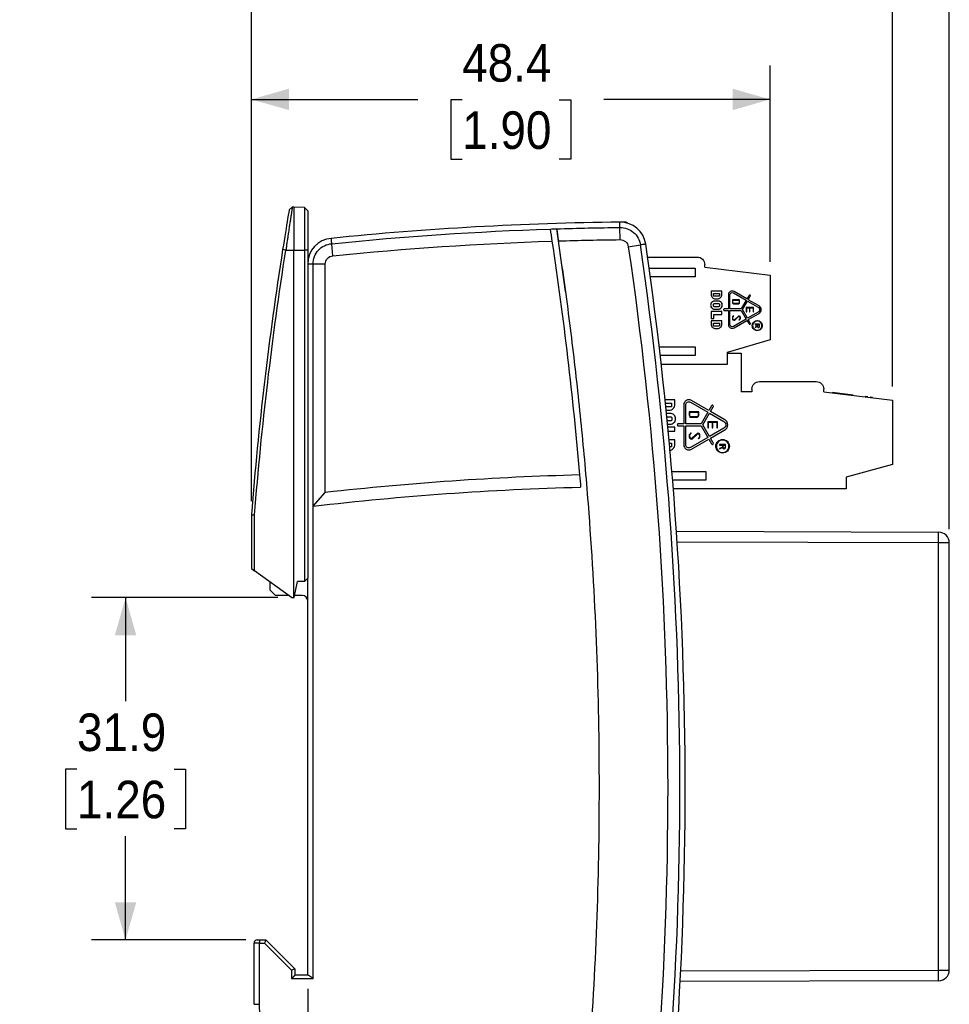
# Model space of a CAD drawing. Header units: millimetres. Extents: x 0 to 432, y 0 to 279.
# Tile 3 of 35: x 89 to 176, y 92 to 184. Entities that reach past the tile are written whole.
import ezdxf

# ---------------------------------------------------------------- set-up
doc = ezdxf.new("R2010")
doc.units = ezdxf.units.MM
doc.linetypes.add('SLD-Solid', pattern=[0])
doc.layers.add('DIMENSIONS', color=140, linetype='SLD-Solid', lineweight=25)
doc.styles.add('SLDTEXTSTYLE0', font='GOTHIC.TTF', dxfattribs={"width": 0.913})
doc.dimstyles.new('SLDDIMSTYLE0', dxfattribs={"dimtxt": 3.5, "dimasz": 3.5, "dimexe": 0, "dimexo": 0.0625, "dimgap": 0.875, "dimtad": 0, "dimtih": 1, "dimtoh": 1, "dimdec": 1, "dimrnd": 1e-09, "dimzin": 12, "dimdsep": 46, "dimtxsty": 'SLDTEXTSTYLE0', "dimsah": 1, "dimcen": 0.09, "dimadec": 0, "dimazin": 3, "dimtfac": 1, "dimtdec": 1, "dimtofl": 0, "dimtmove": 0, "dimatfit": 3, "dimfxl": 0, "dimfrac": 2, "dimtolj": 1, "dimtzin": 12, "dimarcsym": 0})
doc.dimstyles.new('SLDDIMSTYLE1', dxfattribs={"dimtxt": 3.5, "dimasz": 3.5, "dimexe": 0, "dimexo": 0.0625, "dimgap": 0.875, "dimtad": 0, "dimtih": 1, "dimtoh": 1, "dimdec": 1, "dimrnd": 1e-09, "dimzin": 4, "dimdsep": 46, "dimtxsty": 'SLDTEXTSTYLE0', "dimsah": 1, "dimcen": 0.09, "dimadec": 0, "dimazin": 1, "dimtfac": 1, "dimtdec": 1, "dimtmove": 0, "dimatfit": 0, "dimfxl": 0, "dimfrac": 2, "dimtolj": 1, "dimtzin": 12, "dimarcsym": 0})

# ---------------------------------------------------------------- blocks, each defined once
blk = doc.blocks.new('_D')
at = {"layer": 'DIMENSIONS', "color": 140}
for p, q in [((110.741, 139.165), (110.741, 212.482)), ((175.791, 136.554), (175.791, 212.482)), ((110.741, 209.307), (134.604, 209.307)), ((138.74, 209.28), (137.674, 209.28)), ((137.674, 209.28), (137.674, 203.724)), ((147.791, 209.28), (148.858, 209.28)), ((148.858, 209.28), (148.858, 203.724)), ((175.791, 209.307), (151.927, 209.307)), ((137.674, 203.724), (138.74, 203.724)), ((148.858, 203.724), (147.791, 203.724))]:
    blk.add_line(p, q, dxfattribs=at)
for points in [[(110.741, 209.307), (114.241, 208.307), (114.241, 210.307)], [(175.791, 209.307), (172.291, 210.307), (172.291, 208.307)]]:
    blk.add_solid(points, dxfattribs=at)
at = {"layer": 'DIMENSIONS', "color": 140, "char_height": 3.5, "attachment_point": 1, "style": 'SLDTEXTSTYLE0'}
for s, insert in [('65.1', (138.74, 214.462)), ('2.56', (138.74, 208.195))]:
    blk.add_mtext(s, dxfattribs=dict(at, insert=insert))
blk = doc.blocks.new('_D_1')
at = {"layer": 'DIMENSIONS', "color": 140}
for p, q in [((115.991, 93.71), (115.991, 46.597)), ((110.991, 91.01), (110.991, 46.597)), ((90.213, 49.745), (89.147, 49.745)), ((89.147, 49.745), (89.147, 44.189)), ((99.264, 49.745), (100.331, 49.745)), ((100.331, 49.745), (100.331, 44.189)), ((110.991, 49.772), (103.4, 49.772)), ((115.991, 49.772), (122.991, 49.772)), ((89.147, 44.189), (90.213, 44.189)), ((100.331, 44.189), (99.264, 44.189))]:
    blk.add_line(p, q, dxfattribs=at)
for points in [[(110.991, 49.772), (107.491, 50.772), (107.491, 48.772)], [(115.991, 49.772), (119.491, 48.772), (119.491, 50.772)]]:
    blk.add_solid(points, dxfattribs=at)
at = {"layer": 'DIMENSIONS', "color": 140, "char_height": 3.5, "attachment_point": 1, "style": 'SLDTEXTSTYLE0'}
for s, insert in [('5.0', (91.506, 54.927)), ('0.20', (90.213, 48.66))]:
    blk.add_mtext(s, dxfattribs=dict(at, insert=insert))
blk = doc.blocks.new('_D_2')
at = {"layer": 'DIMENSIONS', "color": 140}
for p, q in [((113.208, 130.18), (95.839, 130.18)), ((99.014, 130.18), (99.014, 120.524)), ((94.488, 114.203), (93.422, 114.203)), ((93.422, 114.203), (93.422, 108.647)), ((103.54, 114.203), (104.606, 114.203)), ((104.606, 114.203), (104.606, 108.647)), ((93.422, 108.647), (94.488, 108.647)), ((104.606, 108.647), (103.54, 108.647)), ((99.014, 98.28), (99.014, 107.936)), ((110.221, 98.28), (95.839, 98.28))]:
    blk.add_line(p, q, dxfattribs=at)
for points in [[(99.014, 130.18), (98.014, 126.68), (100.014, 126.68)], [(99.014, 98.28), (100.014, 101.78), (98.014, 101.78)]]:
    blk.add_solid(points, dxfattribs=at)
at = {"layer": 'DIMENSIONS', "color": 140, "char_height": 3.5, "attachment_point": 1, "style": 'SLDTEXTSTYLE0'}
for s, insert in [('31.9', (94.488, 119.384)), ('1.26', (94.488, 113.117))]:
    blk.add_mtext(s, dxfattribs=dict(at, insert=insert))
blk = doc.blocks.new('_D_3')
at = {"layer": 'DIMENSIONS', "color": 140}
for p, q in [((110.741, 139.165), (110.741, 179.789)), ((159.091, 161.491), (159.091, 179.789)), ((110.741, 176.614), (126.254, 176.614)), ((130.39, 176.587), (129.324, 176.587)), ((129.324, 176.587), (129.324, 171.031)), ((139.441, 176.587), (140.508, 176.587)), ((140.508, 176.587), (140.508, 171.031)), ((159.091, 176.614), (143.577, 176.614)), ((129.324, 171.031), (130.39, 171.031)), ((140.508, 171.031), (139.441, 171.031))]:
    blk.add_line(p, q, dxfattribs=at)
for points in [[(110.741, 176.614), (114.241, 175.614), (114.241, 177.614)], [(159.091, 176.614), (155.591, 177.614), (155.591, 175.614)]]:
    blk.add_solid(points, dxfattribs=at)
at = {"layer": 'DIMENSIONS', "color": 140, "char_height": 3.5, "attachment_point": 1, "style": 'SLDTEXTSTYLE0'}
for s, insert in [('48.4', (130.39, 181.769)), ('1.90', (130.39, 175.501))]:
    blk.add_mtext(s, dxfattribs=dict(at, insert=insert))
blk = doc.blocks.new('_D_4')
at = {"layer": 'DIMENSIONS', "color": 140}
for p, q in [((110.741, 139.165), (110.741, 195.68)), ((170.491, 149.854), (170.491, 195.68)), ((110.741, 192.505), (131.954, 192.505)), ((136.09, 192.478), (135.024, 192.478)), ((135.024, 192.478), (135.024, 186.922)), ((145.141, 192.478), (146.208, 192.478)), ((146.208, 192.478), (146.208, 186.922)), ((170.491, 192.505), (149.277, 192.505)), ((135.024, 186.922), (136.09, 186.922)), ((146.208, 186.922), (145.141, 186.922))]:
    blk.add_line(p, q, dxfattribs=at)
for points in [[(110.741, 192.505), (114.241, 191.505), (114.241, 193.505)], [(170.491, 192.505), (166.991, 193.505), (166.991, 191.505)]]:
    blk.add_solid(points, dxfattribs=at)
at = {"layer": 'DIMENSIONS', "color": 140, "char_height": 3.5, "attachment_point": 1, "style": 'SLDTEXTSTYLE0'}
for s, insert in [('59.8', (136.09, 197.66)), ('2.35', (136.09, 191.392))]:
    blk.add_mtext(s, dxfattribs=dict(at, insert=insert))

msp = doc.modelspace()

# ---------------------------------------------------------------- linework, layer by layer
for p, q in [((114.555, 166.563), (114.259, 166.309)), ((114.713, 166.566), (114.555, 166.563)), ((114.713, 166.566), (114.713, 162.566)), ((115.691, 166.549), (114.713, 166.566)), ((115.691, 166.549), (115.691, 162.566)), ((115.991, 166.244), (115.691, 166.549)), ((115.991, 166.244), (115.991, 162.566)), ((139.187, 164.554), (140.001, 158.717)), ((145.107, 163.546), (145.094, 164.679)), ((113.953, 162.566), (113.657, 162.613)), ((113.953, 162.566), (114.713, 162.566)), ((114.713, 130.18), (114.713, 162.566)), ((114.713, 162.566), (115.691, 162.566)), ((115.691, 162.566), (115.691, 131.68)), ((115.991, 162.566), (115.691, 162.566)), ((115.991, 162.566), (115.991, 131.98)), ((118.34, 162.037), (118.236, 163.167)), ((145.874, 162.89), (146.996, 163.055)), ((147.665, 161.92), (152.291, 161.92)), ((116.491, 161.273), (115.991, 161.273)), ((116.49, 138.705), (116.49, 161.273)), ((117.625, 161.273), (116.491, 161.273)), ((117.625, 139.976), (117.625, 161.273)), ((147.809, 160.9), (152.091, 160.9)), ((152.091, 160.9), (152.091, 160.08)), ((152.991, 160.97), (152.991, 161.22)), ((152.991, 160.97), (159.091, 160.221)), ((152.091, 160.08), (147.923, 160.08)), ((159.091, 160.221), (159.091, 154.221)), ((154.584, 158.758), (153.597, 158.758)), ((153.597, 158.758), (153.597, 158.411)), ((154.584, 158.429), (154.584, 158.758)), ((153.805, 158.527), (154.357, 158.527)), ((153.805, 158.304), (153.805, 158.527)), ((154.319, 158.266), (153.842, 158.266)), ((153.974, 158.035), (154.189, 158.035)), ((154.357, 158.527), (154.357, 158.304)), ((155.196, 158.402), (155.196, 157.09)), ((155.336, 157.09), (155.336, 158.402)), ((156.243, 157.925), (155.578, 157.925)), ((155.578, 157.925), (155.578, 157.681)), ((155.613, 157.681), (155.613, 157.889)), ((155.613, 157.889), (156.208, 157.889)), ((155.661, 158.589), (156.863, 157.895)), ((156.933, 158.016), (155.731, 158.71)), ((156.208, 157.889), (156.208, 157.681)), ((156.243, 157.681), (156.243, 157.925)), ((156.863, 157.895), (156.398, 157.09)), ((157.122, 158.344), (156.933, 158.016)), ((157.054, 157.946), (157.243, 158.274)), ((158.056, 157.368), (157.054, 157.946)), ((153.813, 157.375), (153.813, 157.509)), ((153.891, 157.587), (154.287, 157.587)), ((154.287, 157.297), (153.891, 157.297)), ((154.255, 157.818), (153.923, 157.818)), ((153.923, 157.066), (154.255, 157.066)), ((154.365, 157.509), (154.365, 157.375)), ((155.196, 157.09), (154.818, 157.09)), ((154.818, 156.95), (155.196, 156.95)), ((155.196, 156.95), (155.196, 155.637)), ((156.398, 157.09), (155.336, 157.09)), ((155.336, 155.637), (155.336, 156.95)), ((155.336, 156.95), (156.398, 156.95)), ((155.665, 157.549), (156.111, 157.549)), ((156.111, 157.584), (155.673, 157.584)), ((156.398, 156.95), (156.863, 156.144)), ((156.519, 157.02), (156.984, 157.825)), ((156.984, 156.214), (156.519, 157.02)), ((157.535, 157.23), (156.869, 157.23)), ((156.869, 157.23), (156.869, 156.81)), ((156.904, 156.81), (156.904, 157.195)), ((156.904, 157.195), (157.176, 157.195)), ((156.984, 157.825), (157.986, 157.247)), ((157.176, 157.195), (157.176, 156.81)), ((157.211, 157.195), (157.5, 157.195)), ((157.211, 156.81), (157.211, 157.195)), ((157.5, 157.195), (157.5, 156.81)), ((157.535, 156.81), (157.535, 157.23)), ((154.584, 156.849), (153.597, 156.849)), ((153.597, 156.849), (153.597, 156.198)), ((153.597, 156.198), (153.834, 156.198)), ((153.834, 156.198), (153.834, 156.574)), ((153.834, 156.574), (154.584, 156.574)), ((154.584, 156.574), (154.584, 156.849)), ((155.584, 156.316), (155.584, 156.16)), ((155.7, 156.459), (155.613, 156.381)), ((155.619, 156.17), (155.619, 156.308)), ((155.628, 156.084), (155.699, 156.043)), ((155.642, 156.36), (155.723, 156.433)), ((155.705, 156.08), (155.654, 156.109)), ((156.863, 156.144), (155.661, 155.45)), ((155.723, 156.433), (155.7, 156.459)), ((155.731, 155.329), (156.933, 156.023)), ((156.145, 156.411), (155.787, 156.088)), ((155.801, 156.054), (156.156, 156.374)), ((156.257, 156.146), (156.188, 156.083)), ((156.188, 156.083), (156.211, 156.057)), ((156.211, 156.057), (156.286, 156.126)), ((156.251, 156.373), (156.257, 156.367)), ((156.287, 156.387), (156.263, 156.41)), ((156.28, 156.316), (156.28, 156.198)), ((156.315, 156.19), (156.315, 156.324)), ((156.869, 156.81), (156.904, 156.81)), ((156.933, 156.023), (157.122, 155.695)), ((157.986, 156.793), (156.984, 156.214)), ((157.054, 156.093), (158.056, 156.671)), ((157.243, 155.765), (157.054, 156.093)), ((157.176, 156.81), (157.211, 156.81)), ((157.5, 156.81), (157.535, 156.81)), ((154.584, 155.981), (153.597, 155.981)), ((153.597, 155.981), (153.597, 155.653)), ((153.805, 155.75), (154.357, 155.75)), ((153.805, 155.527), (153.805, 155.75)), ((154.319, 155.49), (153.842, 155.49)), ((153.992, 155.258), (154.189, 155.258)), ((154.357, 155.75), (154.357, 155.527)), ((154.584, 155.653), (154.584, 155.981)), ((158.104, 155.655), (157.684, 155.655)), ((157.684, 155.655), (157.684, 155.62)), ((157.684, 155.62), (157.894, 155.62)), ((157.894, 155.48), (157.684, 155.382)), ((157.684, 155.343), (157.894, 155.441)), ((157.684, 155.382), (157.684, 155.343)), ((157.894, 155.62), (157.894, 155.48)), ((157.928, 155.462), (157.928, 155.62)), ((157.928, 155.62), (158.068, 155.62)), ((158.068, 155.62), (158.068, 155.462)), ((158.104, 155.462), (158.104, 155.655)), ((159.091, 154.221), (155.091, 153.02)), ((148.755, 153.56), (152.091, 153.56)), ((152.091, 153.56), (152.091, 152.74)), ((152.091, 152.74), (148.851, 152.74)), ((155.091, 153.02), (155.091, 151.92)), ((155.091, 152.96), (156.391, 152.96)), ((156.391, 152.96), (156.391, 149.37)), ((155.091, 151.92), (148.945, 151.92)), ((157.391, 149.62), (157.391, 149.37)), ((158.091, 150.32), (163.391, 150.32)), ((164.091, 149.37), (164.091, 149.62)), ((157.391, 149.37), (156.391, 149.37)), ((164.091, 149.37), (170.491, 148.584)), ((164.876, 149.293), (164.874, 149.273)), ((164.909, 149.289), (164.906, 149.269)), ((165.372, 149.232), (164.909, 149.289)), ((165.372, 149.232), (165.37, 149.213)), ((165.59, 149.206), (165.372, 149.232)), ((165.59, 149.206), (165.588, 149.186)), ((166.844, 149.052), (165.59, 149.206)), ((166.844, 149.052), (166.842, 149.032)), ((166.852, 149.051), (166.849, 149.031)), ((167.952, 148.895), (167.955, 148.915)), ((168.183, 148.887), (167.955, 148.915)), ((168.183, 148.887), (168.181, 148.867)), ((168.636, 148.832), (168.418, 148.858)), ((168.555, 148.842), (168.553, 148.822)), ((169.361, 148.743), (169.358, 148.723)), ((169.898, 148.677), (169.895, 148.657)), ((150.215, 148.62), (149.304, 148.62)), ((149.336, 148.309), (149.911, 148.309)), ((149.86, 147.959), (149.372, 147.959)), ((149.911, 148.309), (149.911, 148.01)), ((150.215, 148.178), (150.215, 148.62)), ((151.038, 148.141), (151.038, 146.379)), ((151.226, 146.379), (151.226, 148.141)), ((151.661, 148.393), (153.276, 147.46)), ((153.37, 147.623), (151.755, 148.555)), ((153.624, 148.063), (153.37, 147.623)), ((153.533, 147.529), (153.787, 147.969)), ((170.491, 148.584), (170.491, 142.584)), ((149.396, 147.648), (149.686, 147.648)), ((149.774, 147.357), (149.432, 147.357)), ((149.463, 147.046), (149.817, 147.046)), ((149.922, 146.942), (149.922, 146.763)), ((152.443, 147.5), (151.55, 147.5)), ((151.55, 147.5), (151.55, 147.173)), ((151.597, 147.173), (151.597, 147.453)), ((151.597, 147.453), (152.396, 147.453)), ((151.667, 146.996), (152.265, 146.996)), ((152.265, 147.043), (151.678, 147.043)), ((152.396, 147.453), (152.396, 147.173)), ((152.443, 147.173), (152.443, 147.5)), ((153.276, 147.46), (152.651, 146.379)), ((152.814, 146.285), (153.439, 147.366)), ((153.439, 147.366), (154.784, 146.59)), ((154.878, 146.753), (153.533, 147.529)), ((149.817, 146.658), (149.502, 146.658)), ((149.532, 146.347), (149.774, 146.347)), ((150.215, 146.056), (149.56, 146.056)), ((150.215, 145.687), (150.215, 146.056)), ((151.038, 146.379), (150.53, 146.379)), ((150.53, 146.191), (151.038, 146.191)), ((151.038, 146.191), (151.038, 144.429)), ((152.651, 146.379), (151.226, 146.379)), ((151.226, 144.429), (151.226, 146.191)), ((151.226, 146.191), (152.651, 146.191)), ((152.651, 146.191), (153.276, 145.109)), ((153.439, 145.203), (152.814, 146.285)), ((154.178, 146.567), (153.284, 146.567)), ((153.284, 146.567), (153.284, 146.003)), ((153.284, 146.003), (153.331, 146.003)), ((153.331, 146.003), (153.331, 146.52)), ((153.331, 146.52), (153.696, 146.52)), ((154.784, 145.98), (153.439, 145.203)), ((153.696, 146.52), (153.696, 146.003)), ((153.696, 146.003), (153.743, 146.003)), ((153.743, 146.52), (154.131, 146.52)), ((153.743, 146.003), (153.743, 146.52)), ((154.131, 146.52), (154.131, 146.003)), ((154.131, 146.003), (154.178, 146.003)), ((154.178, 146.003), (154.178, 146.567)), ((149.596, 145.687), (150.215, 145.687)), ((151.558, 145.34), (151.558, 145.131)), ((151.714, 145.533), (151.597, 145.428)), ((151.605, 145.144), (151.605, 145.33)), ((151.617, 145.029), (151.712, 144.974)), ((151.636, 145.4), (151.745, 145.498)), ((151.721, 145.023), (151.652, 145.063)), ((153.276, 145.109), (151.661, 144.177)), ((151.745, 145.498), (151.714, 145.533)), ((152.312, 145.467), (151.831, 145.034)), ((151.85, 144.988), (152.327, 145.418)), ((152.462, 145.112), (152.369, 145.027)), ((152.369, 145.027), (152.401, 144.992)), ((152.401, 144.992), (152.501, 145.084)), ((152.454, 145.417), (152.462, 145.409)), ((152.502, 145.436), (152.47, 145.466)), ((152.492, 145.34), (152.492, 145.181)), ((152.539, 145.171), (152.539, 145.35)), ((153.533, 145.041), (154.878, 145.817)), ((153.787, 144.601), (153.533, 145.041)), ((150.215, 144.891), (149.671, 144.891)), ((149.699, 144.58), (149.911, 144.58)), ((149.86, 144.23), (149.731, 144.23)), ((149.911, 144.58), (149.911, 144.281)), ((150.215, 144.449), (150.215, 144.891)), ((151.755, 144.014), (153.37, 144.947)), ((153.37, 144.947), (153.624, 144.507)), ((154.943, 144.452), (154.379, 144.452)), ((154.379, 144.452), (154.379, 144.405)), ((154.379, 144.405), (154.661, 144.405)), ((154.661, 144.217), (154.379, 144.085)), ((154.379, 144.034), (154.661, 144.165)), ((154.379, 144.085), (154.379, 144.034)), ((154.661, 144.405), (154.661, 144.217)), ((154.706, 144.405), (154.894, 144.405)), ((154.706, 144.193), (154.706, 144.405)), ((154.894, 144.405), (154.894, 144.193)), ((154.943, 144.193), (154.943, 144.452)), ((170.491, 142.584), (166.191, 141.42)), ((149.932, 141.94), (153.091, 141.94)), ((153.091, 141.94), (153.091, 141.12)), ((166.191, 141.42), (166.191, 140.32)), ((153.091, 141.12), (150.001, 141.12)), ((116.491, 138.705), (117.625, 139.976)), ((166.191, 140.32), (150.066, 140.32)), ((116.491, 94.68), (116.491, 138.705)), ((110.753, 138.05), (110.741, 137.895)), ((110.741, 137.895), (111.041, 137.883)), ((110.741, 137.895), (110.741, 132.895)), ((111.041, 132.677), (111.041, 137.883)), ((150.359, 136.365), (174.794, 136.284)), ((174.794, 135.284), (150.426, 135.365)), ((174.794, 95.475), (174.794, 135.284)), ((175.791, 135.284), (174.794, 135.284)), ((175.791, 95.475), (175.791, 135.284)), ((110.741, 132.895), (111.041, 132.677)), ((114.478, 130.18), (111.041, 132.677)), ((112.491, 130.88), (112.491, 131.624)), ((114.741, 130.18), (115.041, 131.68)), ((115.691, 131.68), (115.041, 131.68)), ((115.691, 131.68), (115.991, 131.98)), ((115.991, 94.98), (115.991, 131.98)), ((112.991, 130.38), (112.491, 130.88)), ((114.191, 130.38), (112.991, 130.38)), ((114.191, 130.389), (114.191, 130.38)), ((114.203, 130.38), (114.191, 130.38)), ((115.491, 130.38), (114.781, 130.38)), ((114.478, 130.18), (114.713, 130.18)), ((114.713, 130.18), (114.741, 130.18)), ((111.491, 98.28), (111.491, 97.98)), ((111.491, 98.28), (112.091, 98.28)), ((112.091, 98.28), (114.791, 95.58)), ((111.491, 97.98), (110.991, 97.98)), ((110.991, 92.28), (110.991, 97.98)), ((111.491, 92.295), (111.491, 97.98)), ((111.491, 97.98), (111.966, 97.98)), ((111.966, 97.98), (114.491, 95.455)), ((114.491, 95.455), (114.491, 94.68)), ((114.791, 95.58), (114.791, 94.98)), ((150.757, 95.396), (174.794, 95.475)), ((174.794, 95.475), (175.791, 95.475)), ((114.491, 94.68), (116.491, 94.68)), ((116.032, 94.98), (114.791, 94.98)), ((174.794, 94.475), (150.707, 94.396))]:
    msp.add_line(p, q)
at = {"flags": 128}
for points in [[(145.094, 164.679), (145.093, 164.777), (145.092, 164.871), (145.091, 164.957), (145.09, 165.033), (145.09, 165.095), (145.089, 165.141), (145.089, 165.17), (145.089, 165.179)], [(147.491, 163.127), (147.481, 163.125), (147.453, 163.121), (147.407, 163.115), (147.346, 163.106), (147.271, 163.095), (147.185, 163.082), (147.092, 163.069), (146.996, 163.055)]]:
    msp.add_lwpolyline(points, dxfattribs=at)
for centre, radius, start, end in [((148.491, -134.801), 300, 90.64974, 95.79676), ((148.491, -134.801), 300, 90.54311, 90.64974), ((145.116, 162.78), 2.4, 8.32029, 90.64974), ((118.391, 161.273), 2.4, 94.78019, 180), ((-198.825, 112.48), 350, 351.67971, 8.32029), ((174.791, 135.284), 1, 0, 89.81), ((115.491, 129.88), 0.5, 0, 90), ((111.291, 97.98), 0.3, 90, 180), ((174.791, 95.475), 1, 270.19, 0)]:
    msp.add_arc(centre, radius, start, end)
for points, knots in [([(114.259, 166.309), (114.259, 166.309), (114.141, 165.62), (113.829, 163.712), (113.657, 162.613)], [2.4871966, 2.4871966, 2.4871966, 2.4871966, 2.7369282, 3.0699036, 3.0699036, 3.0699036, 3.0699036]), ([(114.555, 166.563), (114.554, 166.562), (114.554, 166.56), (114.552, 166.545), (114.548, 166.52), (114.542, 166.485), (114.535, 166.439), (114.526, 166.382), (114.515, 166.315), (114.503, 166.236), (114.489, 166.147), (114.474, 166.047), (114.457, 165.936), (114.438, 165.814), (114.418, 165.681), (114.396, 165.538), (114.374, 165.39), (114.349, 165.234), (114.322, 165.063), (114.291, 164.864), (114.256, 164.634), (114.216, 164.372), (114.172, 164.076), (114.124, 163.745), (114.071, 163.381), (114.014, 162.984), (113.974, 162.708), (113.953, 162.566)], [0, 0, 0, 0, 0.031292, 0.062871, 0.094738, 0.126896, 0.159346, 0.192089, 0.225128, 0.258464, 0.292098, 0.326031, 0.360266, 0.394803, 0.429643, 0.464789, 0.50024, 0.531884, 0.567607, 0.607406, 0.651282, 0.699231, 0.751253, 0.807343, 0.867501, 0.931721, 1, 1, 1, 1]), ([(145.647, 165.185), (145.647, 165.185), (145.666, 165.185), (145.697, 165.18), (145.738, 165.158), (145.771, 165.128), (145.784, 165.097), (145.791, 165.083)], [0, 0, 0, 0, 0.0084541, 0.3225507, 0.5458644, 0.7934762, 1, 1, 1, 1]), ([(145.094, 164.679), (145.554, 164.685), (146.001, 164.523), (146.7, 163.925), (146.929, 163.51), (146.996, 163.055)], [0, 0, 0, 0, 0.5, 0.5, 1, 1, 1, 1]), ([(118.236, 163.167), (118.234, 163.19), (118.23, 163.236), (118.224, 163.303), (118.218, 163.367), (118.213, 163.426), (118.208, 163.48), (118.203, 163.529), (118.199, 163.57), (118.196, 163.605), (118.194, 163.632), (118.192, 163.651), (118.191, 163.662), (118.191, 163.664), (118.191, 163.665)], [0, 0, 0, 0, 0.088397, 0.175874, 0.26243, 0.348065, 0.43278, 0.516573, 0.599446, 0.681399, 0.76243, 0.842541, 0.921731, 1, 1, 1, 1]), ([(139.359, 61.534), (139.448, 62.136), (139.628, 63.339), (139.884, 65.144), (140.132, 66.951), (140.37, 68.759), (140.598, 70.569), (140.817, 72.379), (141.026, 74.19), (141.225, 76.002), (141.415, 77.816), (141.595, 79.631), (141.765, 81.446), (141.926, 83.263), (142.077, 85.081), (142.502, 90.548), (143.015, 99.678), (143.254, 112.479), (143.015, 125.281), (142.467, 135.019), (141.931, 141.696), (141.6, 145.329), (141.23, 148.957), (140.822, 152.581), (140.375, 156.2), (139.891, 159.816), (139.536, 162.222), (139.359, 163.425)], [0, 0, 0, 0, 0.017839, 0.035675, 0.053508, 0.07134, 0.08917, 0.106999, 0.124827, 0.142656, 0.160485, 0.178316, 0.196147, 0.213981, 0.231818, 0.249658, 0.374826, 0.5, 0.625169, 0.750343, 0.786018, 0.821683, 0.857342, 0.892999, 0.928658, 0.964324, 1, 1, 1, 1]), ([(145.107, 163.546), (145.291, 163.548), (145.474, 163.481), (145.753, 163.243), (145.847, 163.072), (145.874, 162.89)], [0, 0, 0, 0, 0.5, 0.5, 1, 1, 1, 1]), ([(116.491, 161.273), (116.491, 161.75), (116.67, 162.21), (117.317, 162.912), (117.761, 163.128), (118.236, 163.167)], [0, 0, 0, 0, 0.5, 0.5, 1, 1, 1, 1]), ([(145.874, 162.89), (148.314, 146.205), (149.541, 129.342), (149.541, 95.617), (148.314, 78.754), (145.874, 62.069)], [0, 0, 0, 0, 0.5, 0.5, 1, 1, 1, 1]), ([(146.996, 61.905), (149.444, 78.644), (150.675, 95.562), (150.675, 129.397), (149.444, 146.315), (146.996, 163.055)], [0, 0, 0, 0, 0.5, 0.5, 1, 1, 1, 1]), ([(117.625, 161.273), (117.625, 161.465), (117.7, 161.656), (117.962, 161.937), (118.148, 162.025), (118.34, 162.037)], [0, 0, 0, 0, 0.5, 0.5, 1, 1, 1, 1]), ([(152.291, 161.92), (152.474, 161.92), (152.656, 161.844), (152.915, 161.585), (152.991, 161.403), (152.991, 161.22)], [0, 0, 0, 0, 0.5, 0.5, 1, 1, 1, 1]), ([(155.731, 158.71), (155.677, 158.741), (155.615, 158.758), (155.49, 158.758), (155.428, 158.741), (155.321, 158.679), (155.275, 158.634), (155.213, 158.526), (155.196, 158.464), (155.196, 158.402)], [0, 0, 0, 0, 0.25, 0.25, 0.5, 0.5, 0.75, 0.75, 1, 1, 1, 1]), ([(153.597, 158.411), (153.597, 158.313), (153.638, 158.215), (153.777, 158.076), (153.875, 158.035), (153.974, 158.035)], [0, 0, 0, 0, 0.5, 0.5, 1, 1, 1, 1]), ([(154.189, 158.035), (154.293, 158.035), (154.395, 158.078), (154.541, 158.224), (154.584, 158.326), (154.584, 158.429)], [0, 0, 0, 0, 0.5, 0.5, 1, 1, 1, 1]), ([(155.336, 158.402), (155.336, 158.477), (155.379, 158.551), (155.51, 158.627), (155.595, 158.627), (155.661, 158.589)], [0, 0, 0, 0, 0.5, 0.5, 1, 1, 1, 1]), ([(157.243, 158.274), (157.253, 158.29), (157.255, 158.309), (157.246, 158.345), (157.234, 158.36), (157.202, 158.379), (157.182, 158.381), (157.147, 158.372), (157.131, 158.36), (157.122, 158.344)], [0, 0, 0, 0, 0.25, 0.25, 0.5, 0.5, 0.75, 0.75, 1, 1, 1, 1]), ([(153.923, 157.818), (153.825, 157.818), (153.727, 157.778), (153.588, 157.638), (153.547, 157.54), (153.547, 157.344), (153.588, 157.246), (153.727, 157.107), (153.825, 157.066), (153.923, 157.066)], [0, 0, 0, 0, 0.25, 0.25, 0.5, 0.5, 0.75, 0.75, 1, 1, 1, 1]), ([(153.923, 157.818), (153.908, 157.817), (153.876, 157.816), (153.83, 157.807), (153.775, 157.79), (153.715, 157.759), (153.636, 157.694), (153.566, 157.588), (153.538, 157.442), (153.566, 157.296), (153.636, 157.19), (153.715, 157.125), (153.782, 157.091), (153.852, 157.07), (153.9, 157.067), (153.923, 157.066)], [0, 0, 0, 0, 0.0401354, 0.0800506, 0.1203836, 0.1853082, 0.250688, 0.3802996, 0.5000451, 0.6197906, 0.7494023, 0.814327, 0.8797071, 0.9397427, 1, 1, 1, 1]), ([(153.813, 157.509), (153.813, 157.529), (153.821, 157.549), (153.85, 157.578), (153.87, 157.587), (153.891, 157.587)], [0, 0, 0, 0, 0.5, 0.5, 1, 1, 1, 1]), ([(153.891, 157.297), (153.87, 157.297), (153.85, 157.306), (153.821, 157.335), (153.813, 157.355), (153.813, 157.375)], [0, 0, 0, 0, 0.5, 0.5, 1, 1, 1, 1]), ([(154.255, 157.066), (154.354, 157.066), (154.451, 157.107), (154.591, 157.246), (154.631, 157.344), (154.631, 157.54), (154.591, 157.638), (154.451, 157.778), (154.354, 157.818), (154.255, 157.818)], [0, 0, 0, 0, 0.25, 0.25, 0.5, 0.5, 0.75, 0.75, 1, 1, 1, 1]), ([(154.255, 157.066), (154.271, 157.067), (154.302, 157.068), (154.349, 157.077), (154.403, 157.094), (154.463, 157.125), (154.542, 157.19), (154.613, 157.296), (154.64, 157.442), (154.613, 157.588), (154.543, 157.694), (154.463, 157.759), (154.396, 157.793), (154.326, 157.814), (154.279, 157.817), (154.255, 157.818)], [0, 0, 0, 0, 0.040135, 0.080051, 0.120384, 0.185308, 0.250688, 0.3803, 0.500045, 0.619791, 0.749402, 0.814327, 0.879707, 0.939743, 1, 1, 1, 1]), ([(154.287, 157.587), (154.308, 157.587), (154.328, 157.578), (154.357, 157.549), (154.365, 157.529), (154.365, 157.509)], [0, 0, 0, 0, 0.5, 0.5, 1, 1, 1, 1]), ([(154.365, 157.375), (154.365, 157.355), (154.357, 157.335), (154.328, 157.306), (154.308, 157.297), (154.287, 157.297)], [0, 0, 0, 0, 0.5, 0.5, 1, 1, 1, 1]), ([(154.818, 157.09), (154.8, 157.09), (154.781, 157.082), (154.756, 157.056), (154.748, 157.038), (154.748, 157.001), (154.756, 156.983), (154.781, 156.957), (154.8, 156.95), (154.818, 156.95)], [0, 0, 0, 0, 0.25, 0.25, 0.5, 0.5, 0.75, 0.75, 1, 1, 1, 1]), ([(154.818, 157.09), (154.809, 157.089), (154.791, 157.087), (154.76, 157.065), (154.74, 157.02), (154.76, 156.974), (154.79, 156.952), (154.809, 156.951), (154.818, 156.95)], [0, 0, 0, 0, 0.125426, 0.252486, 0.499861, 0.747237, 0.872817, 1, 1, 1, 1]), ([(156.111, 157.549), (156.145, 157.549), (156.179, 157.563), (156.228, 157.612), (156.243, 157.647), (156.243, 157.681)], [0, 0, 0, 0, 0.5, 0.5, 1, 1, 1, 1]), ([(156.208, 157.681), (156.208, 157.656), (156.197, 157.63), (156.161, 157.594), (156.136, 157.584), (156.111, 157.584)], [0, 0, 0, 0, 0.5, 0.5, 1, 1, 1, 1]), ([(157.986, 157.247), (158.065, 157.201), (158.117, 157.111), (158.117, 156.928), (158.065, 156.838), (157.986, 156.793)], [0, 0, 0, 0, 0.5, 0.5, 1, 1, 1, 1]), ([(157.986, 157.247), (157.999, 157.238), (158.024, 157.222), (158.057, 157.189), (158.087, 157.146), (158.111, 157.089), (158.12, 157.02), (158.111, 156.951), (158.085, 156.888), (158.043, 156.831), (158.005, 156.805), (157.986, 156.793)], [0, 0, 0, 0, 0.083169, 0.165733, 0.250241, 0.373743, 0.500145, 0.623643, 0.750043, 0.87428, 1, 1, 1, 1]), ([(158.056, 156.671), (158.117, 156.706), (158.168, 156.758), (158.238, 156.879), (158.257, 156.949), (158.257, 157.09), (158.238, 157.16), (158.168, 157.281), (158.117, 157.333), (158.056, 157.368)], [0, 0, 0, 0, 0.25, 0.25, 0.5, 0.5, 0.75, 0.75, 1, 1, 1, 1]), ([(158.056, 156.671), (158.071, 156.681), (158.1, 156.699), (158.14, 156.734), (158.175, 156.774), (158.214, 156.832), (158.248, 156.914), (158.261, 157.019), (158.248, 157.125), (158.207, 157.222), (158.144, 157.309), (158.085, 157.348), (158.056, 157.368)], [0, 0, 0, 0, 0.062559, 0.124418, 0.186658, 0.250343, 0.373829, 0.500214, 0.623694, 0.750077, 0.874297, 1, 1, 1, 1]), ([(156.263, 156.41), (156.247, 156.424), (156.226, 156.433), (156.183, 156.433), (156.161, 156.425), (156.145, 156.411)], [0, 0, 0, 0, 0.5, 0.5, 1, 1, 1, 1]), ([(157.894, 155.063), (158.017, 155.063), (158.139, 155.114), (158.313, 155.287), (158.363, 155.409), (158.363, 155.655), (158.313, 155.777), (158.139, 155.951), (158.017, 156.001), (157.772, 156.001), (157.65, 155.951), (157.476, 155.777), (157.425, 155.655), (157.425, 155.409), (157.476, 155.287), (157.65, 155.114), (157.772, 155.063), (157.894, 155.063)], [0, 0, 0, 0, 0.125, 0.125, 0.25, 0.25, 0.375, 0.375, 0.5, 0.5, 0.625, 0.625, 0.75, 0.75, 0.875, 0.875, 1, 1, 1, 1]), ([(153.597, 155.653), (153.597, 155.549), (153.64, 155.447), (153.786, 155.301), (153.889, 155.258), (153.992, 155.258)], [0, 0, 0, 0, 0.5, 0.5, 1, 1, 1, 1]), ([(154.189, 155.258), (154.293, 155.258), (154.395, 155.301), (154.541, 155.447), (154.584, 155.549), (154.584, 155.653)], [0, 0, 0, 0, 0.5, 0.5, 1, 1, 1, 1]), ([(155.196, 155.637), (155.196, 155.575), (155.213, 155.513), (155.275, 155.405), (155.321, 155.36), (155.428, 155.298), (155.49, 155.281), (155.615, 155.281), (155.677, 155.298), (155.731, 155.329)], [0, 0, 0, 0, 0.25, 0.25, 0.5, 0.5, 0.75, 0.75, 1, 1, 1, 1]), ([(155.661, 155.45), (155.595, 155.412), (155.51, 155.412), (155.379, 155.488), (155.336, 155.562), (155.336, 155.637)], [0, 0, 0, 0, 0.5, 0.5, 1, 1, 1, 1]), ([(157.122, 155.695), (157.131, 155.679), (157.147, 155.667), (157.182, 155.658), (157.202, 155.661), (157.234, 155.679), (157.246, 155.695), (157.255, 155.73), (157.253, 155.749), (157.243, 155.765)], [0, 0, 0, 0, 0.25, 0.25, 0.5, 0.5, 0.75, 0.75, 1, 1, 1, 1]), ([(157.894, 155.098), (157.781, 155.098), (157.668, 155.145), (157.507, 155.306), (157.46, 155.418), (157.46, 155.646), (157.507, 155.759), (157.668, 155.919), (157.781, 155.966), (158.008, 155.966), (158.121, 155.919), (158.282, 155.759), (158.328, 155.646), (158.328, 155.418), (158.282, 155.306), (158.121, 155.145), (158.008, 155.098), (157.894, 155.098)], [0, 0, 0, 0, 0.125, 0.125, 0.25, 0.25, 0.375, 0.375, 0.5, 0.5, 0.625, 0.625, 0.75, 0.75, 0.875, 0.875, 1, 1, 1, 1]), ([(157.894, 155.441), (157.9, 155.415), (157.914, 155.392), (157.956, 155.361), (157.983, 155.354), (158.035, 155.359), (158.06, 155.372), (158.094, 155.41), (158.104, 155.436), (158.104, 155.462)], [0, 0, 0, 0, 0.25, 0.25, 0.5, 0.5, 0.75, 0.75, 1, 1, 1, 1]), ([(158.068, 155.462), (158.068, 155.444), (158.061, 155.426), (158.035, 155.4), (158.017, 155.392), (157.98, 155.392), (157.962, 155.4), (157.936, 155.426), (157.928, 155.444), (157.928, 155.462)], [0, 0, 0, 0, 0.25, 0.25, 0.5, 0.5, 0.75, 0.75, 1, 1, 1, 1]), ([(157.391, 149.62), (157.391, 149.803), (157.466, 149.985), (157.725, 150.244), (157.907, 150.32), (158.091, 150.32)], [0, 0, 0, 0, 0.5, 0.5, 1, 1, 1, 1]), ([(163.391, 150.32), (163.574, 150.32), (163.756, 150.244), (164.015, 149.985), (164.091, 149.803), (164.091, 149.62)], [0, 0, 0, 0, 0.5, 0.5, 1, 1, 1, 1]), ([(149.686, 147.648), (149.824, 147.648), (149.962, 147.706), (150.158, 147.902), (150.215, 148.039), (150.215, 148.178)], [0, 0, 0, 0, 0.5, 0.5, 1, 1, 1, 1]), ([(151.755, 148.555), (151.683, 148.597), (151.6, 148.62), (151.433, 148.62), (151.349, 148.597), (151.205, 148.514), (151.144, 148.453), (151.06, 148.308), (151.038, 148.225), (151.038, 148.141)], [0, 0, 0, 0, 0.25, 0.25, 0.5, 0.5, 0.75, 0.75, 1, 1, 1, 1]), ([(151.226, 148.141), (151.226, 148.243), (151.283, 148.342), (151.459, 148.443), (151.573, 148.443), (151.661, 148.393)], [0, 0, 0, 0, 0.5, 0.5, 1, 1, 1, 1]), ([(153.787, 147.969), (153.799, 147.991), (153.802, 148.017), (153.79, 148.064), (153.774, 148.085), (153.731, 148.11), (153.705, 148.113), (153.657, 148.101), (153.636, 148.085), (153.624, 148.063)], [0, 0, 0, 0, 0.25, 0.25, 0.5, 0.5, 0.75, 0.75, 1, 1, 1, 1]), ([(149.774, 146.347), (149.906, 146.347), (150.037, 146.402), (150.224, 146.589), (150.279, 146.72), (150.279, 146.984), (150.224, 147.116), (150.037, 147.303), (149.906, 147.357), (149.774, 147.357)], [0, 0, 0, 0, 0.25, 0.25, 0.5, 0.5, 0.75, 0.75, 1, 1, 1, 1]), ([(149.817, 147.046), (149.844, 147.046), (149.872, 147.035), (149.91, 146.996), (149.922, 146.969), (149.922, 146.942)], [0, 0, 0, 0, 0.5, 0.5, 1, 1, 1, 1]), ([(152.265, 146.996), (152.312, 146.996), (152.358, 147.015), (152.424, 147.081), (152.443, 147.127), (152.443, 147.173)], [0, 0, 0, 0, 0.5, 0.5, 1, 1, 1, 1]), ([(152.396, 147.173), (152.396, 147.139), (152.382, 147.105), (152.333, 147.057), (152.299, 147.043), (152.265, 147.043)], [0, 0, 0, 0, 0.5, 0.5, 1, 1, 1, 1]), ([(149.922, 146.763), (149.922, 146.735), (149.91, 146.708), (149.872, 146.669), (149.844, 146.658), (149.817, 146.658)], [0, 0, 0, 0, 0.5, 0.5, 1, 1, 1, 1]), ([(150.53, 146.379), (150.505, 146.379), (150.481, 146.369), (150.446, 146.334), (150.436, 146.31), (150.436, 146.26), (150.446, 146.236), (150.481, 146.201), (150.505, 146.191), (150.53, 146.191)], [0, 0, 0, 0, 0.25, 0.25, 0.5, 0.5, 0.75, 0.75, 1, 1, 1, 1]), ([(154.784, 146.59), (154.837, 146.559), (154.882, 146.514), (154.943, 146.408), (154.96, 146.346), (154.96, 146.223), (154.943, 146.162), (154.882, 146.056), (154.837, 146.011), (154.784, 145.98)], [0, 0, 0, 0, 0.25, 0.25, 0.5, 0.5, 0.75, 0.75, 1, 1, 1, 1]), ([(154.878, 145.817), (154.959, 145.864), (155.028, 145.933), (155.123, 146.097), (155.148, 146.191), (155.148, 146.379), (155.123, 146.473), (155.028, 146.637), (154.959, 146.705), (154.878, 146.753)], [0, 0, 0, 0, 0.25, 0.25, 0.5, 0.5, 0.75, 0.75, 1, 1, 1, 1]), ([(152.47, 145.466), (152.449, 145.485), (152.42, 145.497), (152.362, 145.497), (152.333, 145.487), (152.312, 145.467)], [0, 0, 0, 0, 0.5, 0.5, 1, 1, 1, 1]), ([(152.327, 145.418), (152.344, 145.433), (152.367, 145.442), (152.414, 145.442), (152.437, 145.432), (152.454, 145.417)], [0, 0, 0, 0, 0.5, 0.5, 1, 1, 1, 1]), ([(149.685, 143.92), (149.824, 143.92), (149.962, 143.977), (150.158, 144.173), (150.215, 144.311), (150.215, 144.449)], [0, 0, 0, 0, 0.5, 0.5, 1, 1, 1, 1]), ([(151.038, 144.429), (151.038, 144.345), (151.06, 144.262), (151.144, 144.117), (151.205, 144.056), (151.349, 143.973), (151.433, 143.95), (151.6, 143.95), (151.683, 143.973), (151.755, 144.014)], [0, 0, 0, 0, 0.25, 0.25, 0.5, 0.5, 0.75, 0.75, 1, 1, 1, 1]), ([(151.661, 144.177), (151.573, 144.127), (151.459, 144.127), (151.283, 144.228), (151.226, 144.327), (151.226, 144.429)], [0, 0, 0, 0, 0.5, 0.5, 1, 1, 1, 1]), ([(153.624, 144.507), (153.636, 144.485), (153.657, 144.469), (153.705, 144.456), (153.731, 144.46), (153.774, 144.485), (153.79, 144.506), (153.802, 144.553), (153.799, 144.579), (153.787, 144.601)], [0, 0, 0, 0, 0.25, 0.25, 0.5, 0.5, 0.75, 0.75, 1, 1, 1, 1]), ([(154.661, 143.658), (154.826, 143.658), (154.99, 143.725), (155.223, 143.959), (155.291, 144.123), (155.291, 144.452), (155.223, 144.616), (154.99, 144.849), (154.826, 144.917), (154.496, 144.917), (154.332, 144.849), (154.099, 144.616), (154.031, 144.452), (154.031, 144.123), (154.099, 143.959), (154.332, 143.725), (154.496, 143.658), (154.661, 143.658)], [0, 0, 0, 0, 0.125, 0.125, 0.25, 0.25, 0.375, 0.375, 0.5, 0.5, 0.625, 0.625, 0.75, 0.75, 0.875, 0.875, 1, 1, 1, 1]), ([(154.661, 143.705), (154.508, 143.705), (154.357, 143.767), (154.141, 143.983), (154.078, 144.135), (154.078, 144.44), (154.141, 144.592), (154.357, 144.807), (154.508, 144.87), (154.813, 144.87), (154.965, 144.807), (155.181, 144.592), (155.244, 144.44), (155.244, 144.135), (155.181, 143.983), (154.965, 143.767), (154.813, 143.705), (154.661, 143.705)], [0, 0, 0, 0, 0.125, 0.125, 0.25, 0.25, 0.375, 0.375, 0.5, 0.5, 0.625, 0.625, 0.75, 0.75, 0.875, 0.875, 1, 1, 1, 1]), ([(154.661, 144.165), (154.668, 144.131), (154.688, 144.099), (154.744, 144.058), (154.78, 144.048), (154.849, 144.055), (154.883, 144.072), (154.929, 144.124), (154.943, 144.159), (154.943, 144.193)], [0, 0, 0, 0, 0.25, 0.25, 0.5, 0.5, 0.75, 0.75, 1, 1, 1, 1]), ([(154.894, 144.193), (154.894, 144.169), (154.884, 144.144), (154.849, 144.11), (154.825, 144.099), (154.776, 144.099), (154.751, 144.11), (154.716, 144.144), (154.706, 144.169), (154.706, 144.193)], [0, 0, 0, 0, 0.25, 0.25, 0.5, 0.5, 0.75, 0.75, 1, 1, 1, 1]), ([(174.794, 135.284), (174.795, 135.546), (174.795, 135.806), (174.795, 136.176), (174.795, 136.284), (174.794, 136.284)], [0, 0, 0, 0, 0.5, 0.5, 1, 1, 1, 1]), ([(111.291, 98.28), (111.291, 98.28), (111.293, 98.28), (111.304, 98.28), (111.323, 98.28), (111.356, 98.28), (111.412, 98.28), (111.464, 98.28), (111.491, 98.28)], [0, 0, 0, 0, 0.1272, 0.249746, 0.3727, 0.501075, 0.749743, 1, 1, 1, 1]), ([(112.091, 98.28), (112.09, 98.279), (112.09, 98.278), (112.085, 98.267), (112.078, 98.249), (112.068, 98.224), (112.05, 98.181), (112.018, 98.102), (111.985, 98.025), (111.966, 97.98)], [0, 0, 0, 0, 0.092103, 0.186691, 0.284108, 0.384674, 0.488675, 0.70167, 1, 1, 1, 1]), ([(114.791, 95.58), (114.79, 95.579), (114.789, 95.579), (114.778, 95.574), (114.76, 95.567), (114.735, 95.557), (114.692, 95.539), (114.614, 95.505), (114.536, 95.474), (114.491, 95.455)], [0, 0, 0, 0, 0.092103, 0.186691, 0.284108, 0.384674, 0.488675, 0.70167, 1, 1, 1, 1]), ([(174.794, 94.475), (174.795, 94.475), (174.795, 94.583), (174.795, 94.953), (174.795, 95.214), (174.794, 95.475)], [0, 0, 0, 0, 0.5, 0.5, 1, 1, 1, 1]), ([(114.791, 94.98), (114.79, 94.979), (114.789, 94.978), (114.777, 94.967), (114.759, 94.949), (114.734, 94.924), (114.701, 94.89), (114.656, 94.845), (114.606, 94.795), (114.55, 94.739), (114.512, 94.701), (114.491, 94.68)], [0, 0, 0, 0, 0.078905, 0.161456, 0.249272, 0.343701, 0.445831, 0.573909, 0.723985, 0.838145, 1, 1, 1, 1]), ([(116.491, 94.68), (116.468, 94.697), (116.425, 94.731), (116.365, 94.777), (116.313, 94.816), (116.27, 94.848), (116.213, 94.888), (116.147, 94.933), (116.078, 94.972), (116.047, 94.977), (116.032, 94.98)], [0, 0, 0, 0, 0.130228, 0.245809, 0.346755, 0.433088, 0.504847, 0.692182, 0.856243, 1, 1, 1, 1]), ([(110.991, 92.28), (110.991, 92.28), (110.993, 92.28), (111.008, 92.28), (111.035, 92.281), (111.075, 92.283), (111.13, 92.284), (111.2, 92.286), (111.286, 92.289), (111.384, 92.292), (111.454, 92.294), (111.491, 92.295)], [0, 0, 0, 0, 0.084169, 0.175077, 0.272722, 0.377104, 0.488222, 0.606073, 0.730654, 0.861965, 1, 1, 1, 1])]:
    msp.add_open_spline(points, degree=3, knots=knots)
for points in [[(118.236, 163.167), (125.016, 163.855), (131.772, 164.309), (138.583, 164.535)], [(138.583, 164.535), (138.822, 164.543), (138.948, 164.547), (139.187, 164.554)], [(138.583, 164.535), (138.641, 164.159), (138.698, 163.782), (138.755, 163.406)], [(139.187, 164.554), (141.186, 164.616), (143.094, 164.657), (145.094, 164.679)], [(139.187, 164.554), (139.244, 164.178), (139.302, 163.801), (139.359, 163.425)], [(118.34, 162.037), (125.126, 162.727), (131.937, 163.183), (138.755, 163.406)], [(138.755, 163.406), (139.846, 156.171), (140.705, 148.901), (141.329, 141.612)], [(139.359, 163.425), (141.274, 163.484), (143.191, 163.524), (145.107, 163.546)], [(113.657, 162.613), (112.368, 154.405), (111.397, 146.169), (110.741, 137.895)], [(111.041, 137.883), (111.696, 146.145), (112.666, 154.369), (113.953, 162.566)], [(153.842, 158.266), (153.822, 158.266), (153.805, 158.284), (153.805, 158.304)], [(154.357, 158.304), (154.357, 158.284), (154.339, 158.266), (154.319, 158.266)], [(155.578, 157.681), (155.578, 157.625), (155.614, 157.571), (155.665, 157.549)], [(155.673, 157.584), (155.637, 157.602), (155.613, 157.641), (155.613, 157.681)], [(155.613, 156.381), (155.595, 156.365), (155.584, 156.341), (155.584, 156.316)], [(155.584, 156.16), (155.584, 156.129), (155.601, 156.099), (155.628, 156.084)], [(155.619, 156.308), (155.619, 156.328), (155.628, 156.347), (155.642, 156.36)], [(155.654, 156.109), (155.633, 156.122), (155.619, 156.146), (155.619, 156.17)], [(155.699, 156.043), (155.731, 156.025), (155.774, 156.029), (155.801, 156.054)], [(155.787, 156.088), (155.765, 156.069), (155.731, 156.065), (155.705, 156.08)], [(156.156, 156.374), (156.182, 156.397), (156.226, 156.397), (156.251, 156.373)], [(156.257, 156.367), (156.271, 156.354), (156.28, 156.335), (156.28, 156.316)], [(156.28, 156.198), (156.28, 156.178), (156.271, 156.159), (156.257, 156.146)], [(156.286, 156.126), (156.304, 156.142), (156.315, 156.166), (156.315, 156.19)], [(156.315, 156.324), (156.315, 156.347), (156.304, 156.371), (156.287, 156.387)], [(153.842, 155.49), (153.822, 155.49), (153.805, 155.507), (153.805, 155.527)], [(154.357, 155.527), (154.357, 155.507), (154.339, 155.49), (154.319, 155.49)], [(149.911, 148.01), (149.911, 147.983), (149.887, 147.959), (149.86, 147.959)], [(151.55, 147.173), (151.55, 147.098), (151.598, 147.025), (151.667, 146.996)], [(151.678, 147.043), (151.629, 147.067), (151.597, 147.119), (151.597, 147.173)], [(151.597, 145.428), (151.573, 145.406), (151.558, 145.373), (151.558, 145.34)], [(151.558, 145.131), (151.558, 145.089), (151.582, 145.049), (151.617, 145.029)], [(151.605, 145.33), (151.605, 145.356), (151.617, 145.382), (151.636, 145.4)], [(151.652, 145.063), (151.624, 145.079), (151.605, 145.111), (151.605, 145.144)], [(151.712, 144.974), (151.755, 144.949), (151.813, 144.955), (151.85, 144.988)], [(151.831, 145.034), (151.802, 145.008), (151.755, 145.003), (151.721, 145.023)], [(152.462, 145.409), (152.481, 145.391), (152.492, 145.366), (152.492, 145.34)], [(152.492, 145.181), (152.492, 145.155), (152.481, 145.13), (152.462, 145.112)], [(152.501, 145.084), (152.525, 145.106), (152.539, 145.139), (152.539, 145.171)], [(152.539, 145.35), (152.539, 145.382), (152.526, 145.414), (152.502, 145.436)], [(149.911, 144.281), (149.911, 144.254), (149.887, 144.23), (149.86, 144.23)], [(141.329, 141.612), (133.409, 141.406), (125.498, 140.861), (117.625, 139.976)], [(141.329, 141.612), (141.362, 141.234), (141.393, 140.857), (141.424, 140.48)], [(116.491, 138.705), (124.769, 139.673), (133.092, 140.266), (141.424, 140.48)], [(111.877, 86.834), (111.73, 88.687), (111.606, 90.44), (111.491, 92.295)]]:
    msp.add_open_spline(points, degree=3)

# ---------------------------------------------------------------- dimensions: what is measured, and where the dimension line sits
at = {"layer": 'DIMENSIONS', "color": 140}
for base, p1, p2, angle, picture, middle in [((110.7406513, 209.3072322), (175.7906514, 135.2837387), (110.7406513, 137.8951337), 0, '_D', (143.2656513, 209.3072322)), ((110.7406513, 192.5046411), (170.4906514, 148.5837594), (110.7406513, 137.8951337), 0, '_D_4', (140.6156513, 192.5046411)), ((110.7406513, 176.6136726), (159.0906514, 160.2205948), (110.7406513, 137.8951337), 0, '_D_3', (134.9156513, 176.6136726)), ((99.014, 130.18), (111.491, 98.28), (114.478, 130.18), 90, '_D_2', (99.014, 114.23))]:
    dim = msp.add_linear_dim(base=base, p1=p1, p2=p2, angle=angle, dimstyle='SLDDIMSTYLE0', dxfattribs=at)
    dim.commit()
    dim.dimension.update_dxf_attribs({"geometry": picture, "text_midpoint": middle, "dimtype": 160})
dim = msp.add_linear_dim(base=(110.991, 49.772), p1=(115.991, 94.98), p2=(110.991, 92.28), dimstyle='SLDDIMSTYLE1', dxfattribs=at)
dim.commit()
dim.dimension.update_dxf_attribs({"geometry": '_D_1', "text_midpoint": (94.739, 49.772), "dimtype": 160})

doc.saveas('drawing.dxf')
